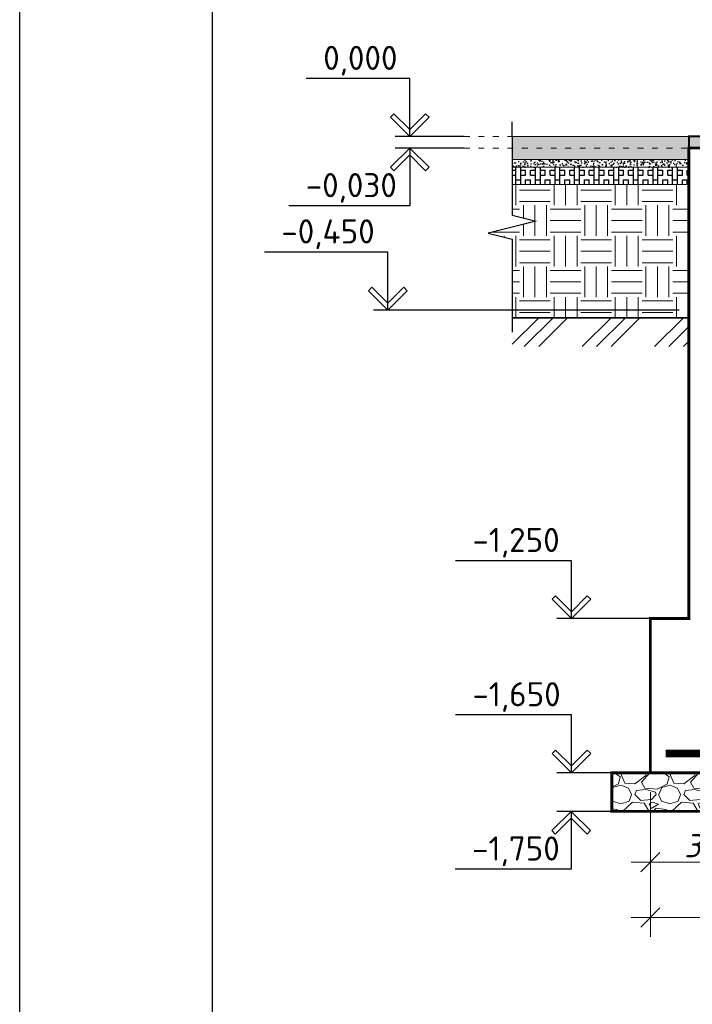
# Model space of a CAD drawing. Header units: millimetres. Extents: x 363306 to 7757304, y 1022887 to 1207196.
# Tile 52 of 256: x 695706 to 702681, y 1063664 to 1073876. Entities that reach past the tile are written whole.
import ezdxf

# ---------------------------------------------------------------- set-up
doc = ezdxf.new("R2010")
doc.units = ezdxf.units.MM
doc.linetypes.add('ACAD_ISO03W100', pattern=[30, 12, -18])
doc.layers.add('.', color=7, linetype='Continuous', lineweight=15)
doc.layers.add('Маркировка', color=20, linetype='Continuous', lineweight=18)
doc.layers.add('O3SAD', color=1, linetype='Continuous')
doc.styles.get("Standard").update_dxf_attribs({"font": 'isocpeui.ttf'})
doc.dimstyles.new('Санжар', dxfattribs={"dimtxt": 240, "dimasz": 200, "dimexe": 200, "dimexo": 200, "dimgap": 50, "dimtad": 1, "dimdec": 0, "dimtxsty": 'Standard', "dimblk": 'OBLIQUE', "dimcen": 2.5, "dimdle": 200, "dimclrd": 152, "dimclre": 152, "dimclrt": 152, "dimadec": 0, "dimazin": 0, "dimtfac": 1, "dimtdec": 0, "dimtmove": 0, "dimatfit": 3, "dimldrblk": 'OBLIQUE', "dimfxl": 0, "dimlwd": 0, "dimlwe": 0, "dimarcsym": 0})

# ---------------------------------------------------------------- blocks, each defined once
blk = doc.blocks.new('_Oblique')
at = {"color": 0, "linetype": 'ByBlock', "lineweight": -2}
blk.add_line((-0.5, -0.5), (0.5, 0.5), dxfattribs=at)
blk = doc.blocks.new('*D415')
at = {"lineweight": 0, "transparency": 16777216}
for p, q in [((702246, 1065865), (702246, 1064939)), ((703446, 1065465), (703446, 1064939)), ((703646, 1065139), (702046, 1065139))]:
    blk.add_line(p, q, dxfattribs=at)
at = {"layer": 'Defpoints', "color": 0, "lineweight": 25, "transparency": 16777216}
for p in [(702246, 1066065), (703446, 1065665), (702246, 1065139)]:
    blk.add_point(p, dxfattribs=at)
at = {"lineweight": 0, "transparency": 16777216, "xscale": 200, "yscale": 200, "zscale": 200, "rotation": 180}
blk.add_blockref('_Oblique', (702246, 1065139), dxfattribs=at)
at = {"lineweight": 0, "transparency": 16777216, "xscale": 200, "yscale": 200, "zscale": 200}
blk.add_blockref('_Oblique', (703446, 1065139), dxfattribs=at)
at = {"lineweight": 0, "transparency": 16777216, "insert": (702846, 1065309), "char_height": 240, "attachment_point": 5, "bg_fill": 3, "box_fill_scale": 1.1, "bg_fill_color": 256, "bg_fill_true_color": 13158600, "bg_fill_transparency": 0}
blk.add_mtext('300', dxfattribs=at)
blk = doc.blocks.new('*D270')
at = {"lineweight": 0, "transparency": 16777216}
for p, q in [((702246, 1065865), (702246, 1064364)), ((704246, 1065865), (704246, 1064364)), ((704446, 1064564), (702046, 1064564))]:
    blk.add_line(p, q, dxfattribs=at)
at = {"layer": 'Defpoints', "color": 0, "lineweight": 25, "transparency": 16777216}
for p in [(702246, 1066065), (704246, 1066065), (702246, 1064564)]:
    blk.add_point(p, dxfattribs=at)
at = {"lineweight": 0, "transparency": 16777216, "xscale": 200, "yscale": 200, "zscale": 200, "rotation": 180}
blk.add_blockref('_Oblique', (702246, 1064564), dxfattribs=at)
at = {"lineweight": 0, "transparency": 16777216, "xscale": 200, "yscale": 200, "zscale": 200}
blk.add_blockref('_Oblique', (704246, 1064564), dxfattribs=at)
at = {"lineweight": 0, "transparency": 16777216, "insert": (703246, 1064734), "char_height": 240, "attachment_point": 5, "bg_fill": 3, "box_fill_scale": 1.1, "bg_fill_color": 256, "bg_fill_true_color": 13158600, "bg_fill_transparency": 0}
blk.add_mtext('500', dxfattribs=at)

msp = doc.modelspace()

# ---------------------------------------------------------------- hatches: boundary and pattern name
at = {"layer": '.', "lineweight": 0, "true_color": 0x642165, "transparency": 33554687}
h = msp.add_hatch(dxfattribs=at)
h.set_pattern_fill('AR-CONC', color=219, scale=0.2)
h.set_pattern_definition([(50, (508427.16, -164817.452), (36.4369338, -3.1878171), [3.81, -41.91]), (355, (508427.16, -164817.452), (-7.0486843, 38.211369), [3.048, -33.5281168]), (100.4514447, (508430.195, -164817.718), (29.3882494, 35.0235504), [3.2380018, -35.6180489]), (46.1842, (508427.16, -164807.292), (54.2158082, -8.4084656), [5.715, -62.865]), (96.6355576, (508431.677, -164807.993), (47.4808268, 49.485225), [4.8570046, -53.4271216]), (351.184151, (508427.16, -164807.29), (47.4808268, 49.485225), [4.5719934, -50.2919464]), (21, (508432.24, -164809.832), (30.32287825, -20.45303964), [3.81, -41.91]), (326, (508432.24, -164809.832), (12.3604057, 36.8375932), [3.048, -33.528]), (71.451445, (508434.766, -164811.537), (42.6832839, 16.3845538), [3.2380018, -35.6179875]), (37.5, (508427.159, -164817.452), (0.61772065, 16.91100777), [0, -33.1216, 0, -34.036, 0, -33.655]), (7.5, (508427.159, -164817.452), (13.3639325, 20.03611496), [0, -19.4056, 0, -32.3596, 0, -12.827]), (327.5, (508415.83, -164817.452), (27.11811903, -1.1457488), [0, -12.7, 0, -39.624, 0, -52.578]), (317.5, (508410.75, -164817.452), (29.62583628, 5.0852982), [0, -16.51, 0, -26.3144, 0, -37.338])])
h.paths.add_polyline_path([(704245.818, 1072664.964), (702645.818, 1072664.964), (702645.818, 1072544.964), (704245.818, 1072544.964)])
at = {"layer": '.', "lineweight": 0, "transparency": 33554687}
h = msp.add_hatch(dxfattribs=at)
h.set_pattern_fill('EARTH', color=256, scale=50)
h.set_pattern_definition([(0, (145582.62, -749507.4), (317.5, 317.5), [317.5, -317.5]), (0, (145582.62, -749388.34), (317.5, 317.5), [317.5, -317.5]), (0, (145582.62, -749269.28), (317.5, 317.5), [317.5, -317.5]), (90, (145622.3, -749229.6), (-317.5, 317.5), [317.5, -317.5]), (90, (145741.37, -749229.6), (-317.5, 317.5), [317.5, -317.5]), (90, (145860.44, -749229.6), (-317.5, 317.5), [317.5, -317.5])])
h.paths.add_polyline_path([(700813.407, 1070784.964), (700813.407, 1071599.964), (700563.407, 1071662.464), (701063.407, 1071787.464), (700813.407, 1071849.964), (700813.407, 1072164.964), (702645.818, 1072164.964), (702645.818, 1070864.964), (702645.818, 1070784.964)])
h = msp.add_hatch(dxfattribs=at)
h.set_pattern_fill('GRAVEL', color=256, scale=20)
h.set_pattern_definition([(228.0127875, (134865.957, -747722.893), (-4064.0000003, -4571.9999997), [68.34429, -6766.09673]), (184.969741, (134820.237, -747773.693), (6095.9999976, 508.00002894), [117.28094, -11610.80978]), (132.5104471, (134703.397, -747783.853), (5080.00000215, -5587.99999805), [82.6963, -8186.94456]), (267.273689, (134505.277, -747910.853), (508.00000106, 10159.99999995), [106.8009, -10573.28749]), (292.8336542, (134500.197, -748017.533), (-2540.0000002, 6095.9999999), [104.72674, -10367.96155]), (357.273689, (134540.837, -748114.053), (-10159.99999995, 508.00000106), [106.8009, -10573.28749]), (37.6942405, (134647.517, -748119.133), (-6603.9999997, -5080.00000038), [141.23873, -13982.62306]), (72.2553284, (134759.277, -748032.773), (3556.00000096, 11175.9999997), [133.3439, -13201.05132]), (121.4295656, (134799.917, -747905.773), (-4064.00000058, 6603.99999965), [107.1626, -10609.10914]), (175.2363583, (134744.037, -747814.333), (5587.9999999, -508.0000009), [122.34266, -5994.78739]), (222.3974378, (134622.117, -747804.173), (-6095.9999998, -5588.00000021), [158.21558, -15663.3545]), (138.8140748, (135008.197, -747915.933), (-3555.9999998, 3048.0000002), [54.00091, -5346.11316]), (171.4692344, (134967.557, -747880.373), (6604.00000018, -1015.99999885), [102.7364, -10170.9278]), (225, (134865.96, -747865.13), (-7e-14, -508), [71.84187, -646.57862]), (203.1985905, (134830.4, -747804.173), (2540, 1015.9999998), [38.68826, -3830.12447]), (291.8014095, (134794.84, -747819.41), (-508, 1524), [54.71312, -2680.9506]), (30.9637565, (134815.16, -747870.21), (1524, 1016), [88.86393, -2873.25963]), (161.565051, (134891.36, -747824.5), (1016, -508), [64.25743, -1542.17962]), (16.3895403, (134500.197, -747819.413), (5080, 1524), [90.0176, -8911.76533]), (70.346176, (134586.557, -747794.013), (-2032.0000002, -5587.99999993), [75.51979, -7476.44314]), (293.1985905, (134891.36, -747722.893), (-1015.9999998, 2540), [77.37602, -3791.43672]), (343.6104597, (134921.837, -747794.013), (-5080.0000001, 1523.99999964), [90.0176, -8911.76533]), (339.4439548, (134500.2, -748134.373), (-2540, 1016), [86.80704, -4253.54686]), (294.7751406, (134581.477, -748164.853), (-2540.000003, 5587.9999986), [72.73442, -7200.71868]), (66.8014095, (134896.44, -748230.893), (1015.9999998, 2540), [77.37602, -3791.43672]), (17.3540246, (134926.917, -748159.773), (-6603.99999987, -2032.00000043), [85.15655, -8430.4752]), (69.4439548, (134647.52, -748230.893), (-1016, -2540), [43.40352, -4296.95038]), (101.3099325, (134865.96, -748230.89), (-508, 2032), [25.90292, -2564.39899]), (165.9637565, (134860.88, -748205.49), (1524, -508), [104.72674, -1989.81092]), (186.009006, (134759.277, -748180.093), (5079.99999997, 508.00000027), [97.0534, -9608.27297]), (303.6900675, (134815.16, -747915.93), (-508, 1016), [73.26478, -1758.35527]), (353.1572266, (134855.797, -747976.893), (8636.00000005, -1015.99999955), [127.91135, -12663.20181]), (60.945396, (134982.797, -747992.133), (-2032, -3556), [52.30165, -5177.87846]), (90, (135008.2, -747946.4), (-508, 508), [30.48, -477.52]), (120.2564372, (134749.117, -748164.853), (2031.99999975, -3556.00000014), [70.57339, -6986.78815]), (48.0127875, (134713.557, -748103.893), (4064.0000003, 4571.9999997), [136.68858, -6697.75244]), (0, (134805, -748002.3), (508, 508), [132.08, -375.92]), (325.3048465, (134937.077, -748002.293), (5080.0000019, -3555.99999725), [80.32191, -7951.86334]), (254.054604, (135003.12, -748048.01), (-508, -2032), [73.96582, -3624.33001]), (207.6459754, (134982.797, -748119.133), (-9652.00000035, -5079.99999933), [120.42902, -11922.49288]), (175.4260787, (134876.117, -748175.013), (-6604, 508), [127.40589, -12613.16929])])
h.paths.add_polyline_path([(707125.818, 1065664.964), (707125.818, 1066064.964), (701845.818, 1066064.964), (701845.818, 1065664.964)])
at = {"ltscale": 80}
h = msp.add_hatch(dxfattribs=at)
h.set_pattern_fill('AR-CONC', color=256, scale=0.5, style=0)
h.set_pattern_definition([(50, (508827.16, -164817.45), (91.0923345, -7.9695428), [9.525, -104.775]), (355, (508827.16, -164817.45), (-17.621711, 95.5284226), [7.62, -83.820292]), (100.451445, (508834.75, -164818.12), (73.4706235, 87.558876), [8.0950044, -89.045122]), (46.1842, (508827.16, -164792.05), (135.53952, -21.021164), [14.2875, -157.1625]), (96.635558, (508838.45, -164793.8), (118.702067, 123.713062), [12.142512, -133.567804]), (351.184151, (508827.16, -164792.05), (118.702067, 123.713062), [11.429984, -125.729866]), (21, (508839.86, -164798.4), (75.8071956, -51.132599), [9.525, -104.775]), (326, (508839.86, -164798.4), (30.901014, 92.093983), [7.62, -83.82]), (71.451445, (508846.18, -164802.66), (106.7082096, 40.9613844), [8.0950044, -89.044969]), (37.5, (508827.16, -164817.452), (1.5443016, 42.2775194), [0, -82.804, 0, -85.09, 0, -84.1375]), (7.5, (508827.16, -164817.452), (33.4098313, 50.0902874), [0, -48.514, 0, -80.899, 0, -32.0675]), (327.5, (508798.838, -164817.452), (67.7952976, -2.864372), [0, -31.75, 0, -99.06, 0, -131.445]), (317.5, (508786.14, -164817.45), (74.0645907, 12.7132455), [0, -41.275, 0, -65.786, 0, -93.345])])
edge = h.paths.add_edge_path()
edge.add_line((702645.818, 1072344.964), (702645.818, 1072424.964))
edge.add_line((702645.818, 1072424.964), (700813.407, 1072424.964))
edge.add_line((700813.407, 1072424.964), (700813.407, 1072344.964))
edge.add_line((700813.407, 1072344.964), (702595.818, 1072344.964))
at = {"ltscale": 100}
h = msp.add_hatch(dxfattribs=at)
h.set_pattern_fill('BOX', color=256, scale=8, style=0)
h.set_pattern_definition([(90, (508827.16, -164817.45), (-203.2, 1e-14), []), (90, (508877.96, -164817.45), (-203.2, 1e-14), []), (0, (508827.16, -164817.45), (0, 203.2), [-50.8, 50.8]), (0, (508827.16, -164766.65), (0, 203.2), [-50.8, 50.8]), (0, (508827.16, -164715.85), (0, 203.2), [50.8, -50.8]), (0, (508827.16, -164665.05), (0, 203.2), [50.8, -50.8]), (90, (508928.76, -164817.45), (-203.2, 1e-14), [50.8, -50.8]), (90, (508979.56, -164817.45), (-203.2, 1e-14), [50.8, -50.8])])
h.paths.add_polyline_path([(702645.818, 1072164.964), (702645.818, 1072344.964), (700813.407, 1072344.964), (700813.407, 1072164.964)])
at = {"layer": 'Маркировка', "lineweight": -3, "ltscale": 100}
h = msp.add_hatch(dxfattribs=at)
h.set_pattern_fill('AR-SAND', color=0, scale=0.4, style=0)
h.set_pattern_definition([(37.5, (508827.159, -164817.452), (-0.64001252, 19.5765295), [0, -15.4432, 0, -17.272, 0, -16.51]), (7.5, (508827.16, -164817.452), (17.9809313, 28.673004), [0, -8.3312, 0, -13.9192, 0, -5.334]), (327.5, (508814.662, -164817.452), (31.6396948, 0.05748739), [0, -5.08, 0, -18.288, 0, -23.876]), (317.5, (508814.662, -164817.452), (30.5422581, 8.91717293), [0, -2.54, 0, -11.9888, 0, -13.716])])
edge = h.paths.add_edge_path()
edge.add_line((702645.818, 1072424.964), (702645.818, 1072664.964))
edge.add_line((702645.818, 1072664.964), (700813.407, 1072664.964))
edge.add_line((700813.407, 1072664.964), (700813.407, 1072424.964))
edge.add_line((700813.407, 1072424.964), (702595.818, 1072424.964))

# ---------------------------------------------------------------- linework, layer by layer
at = {"layer": '.', "color": 219, "lineweight": 0, "true_color": 0x642165, "transparency": 33554687, "const_width": 20}
msp.add_lwpolyline([(702645.818, 1072664.964), (704245.818, 1072664.964), (704245.818, 1072544.964), (702645.818, 1072544.964)], close=True, dxfattribs=at)
at = {"layer": '.', "color": 18, "lineweight": 0, "true_color": 0x000000, "transparency": 33554687, "const_width": 30}
for points in [[(702645.818, 1072544.964), (704245.818, 1072544.964), (704245.818, 1069304.964), (704245.818, 1066424.964), (704245.818, 1066424.964), (704245.818, 1066064.964), (702245.818, 1066064.964), (702245.818, 1067664.964), (702645.818, 1067664.964)], [(701845.818, 1066064.964), (707125.818, 1066064.964), (707125.818, 1065664.964), (701845.818, 1065664.964)]]:
    msp.add_lwpolyline(points, close=True, dxfattribs=at)
at = {"linetype": 'Continuous', "lineweight": 25, "ltscale": 100}
for p, q in [((699586.437, 1072900.319), (699551.081, 1072864.964)), ((699551.081, 1072864.964), (699751.081, 1072664.964)), ((699751.081, 1072735.674), (699586.437, 1072900.319)), ((699751.081, 1072735.674), (699915.726, 1072900.319)), ((699951.081, 1072864.964), (699751.081, 1072664.964)), ((699915.726, 1072900.319), (699951.081, 1072864.964)), ((699751.081, 1072664.964), (699751.081, 1072735.674)), ((699751.081, 1072664.964), (699751.081, 1072735.674)), ((699551.081, 1072344.964), (699751.081, 1072544.964)), ((699751.081, 1072474.253), (699586.437, 1072309.609)), ((699751.081, 1072544.964), (699751.081, 1072474.253)), ((699951.081, 1072344.964), (699751.081, 1072544.964)), ((699751.081, 1072544.964), (699751.081, 1072474.253)), ((699751.081, 1072474.253), (699915.726, 1072309.609)), ((699586.437, 1072309.609), (699551.081, 1072344.964)), ((699915.726, 1072309.609), (699951.081, 1072344.964)), ((699359.504, 1071100.319), (699324.149, 1071064.964)), ((699324.149, 1071064.964), (699524.149, 1070864.964)), ((699524.149, 1070935.674), (699359.504, 1071100.319)), ((699524.149, 1070935.674), (699688.793, 1071100.319)), ((699724.149, 1071064.964), (699524.149, 1070864.964)), ((699688.793, 1071100.319), (699724.149, 1071064.964)), ((699524.149, 1070864.964), (699524.149, 1070935.674)), ((699524.149, 1070864.964), (699524.149, 1070935.674)), ((701263.274, 1067900.319), (701227.919, 1067864.964)), ((701227.919, 1067864.964), (701427.919, 1067664.964)), ((701427.919, 1067735.674), (701263.274, 1067900.319)), ((701427.919, 1067735.674), (701592.564, 1067900.319)), ((701627.919, 1067864.964), (701427.919, 1067664.964)), ((701592.564, 1067900.319), (701627.919, 1067864.964)), ((701427.919, 1067664.964), (701427.919, 1067735.674)), ((701427.919, 1067664.964), (701427.919, 1067735.674)), ((701263.274, 1066300.319), (701227.919, 1066264.964)), ((701227.919, 1066264.964), (701427.919, 1066064.964)), ((701427.919, 1066135.674), (701263.274, 1066300.319)), ((701427.919, 1066135.674), (701592.564, 1066300.319)), ((701627.919, 1066264.964), (701427.919, 1066064.964)), ((701592.564, 1066300.319), (701627.919, 1066264.964)), ((701427.919, 1066064.964), (701427.919, 1066135.674)), ((701427.919, 1066064.964), (701427.919, 1066135.674)), ((701224.772, 1065464.964), (701424.772, 1065664.964)), ((701424.772, 1065664.964), (701424.772, 1065594.253)), ((701624.771, 1065464.964), (701424.772, 1065664.964)), ((701424.772, 1065664.964), (701424.772, 1065594.253)), ((701424.772, 1065594.253), (701260.127, 1065429.609)), ((701424.772, 1065594.253), (701589.416, 1065429.609)), ((701260.127, 1065429.609), (701224.772, 1065464.964)), ((701589.416, 1065429.609), (701624.771, 1065464.964))]:
    msp.add_line(p, q, dxfattribs=at)
at = {"color": 251, "linetype": 'ACAD_ISO03W100', "lineweight": 0, "ltscale": 5, "true_color": 0x636466}
for p, q in [((700314.16, 1072664.964, 0), (702645.818, 1072664.964)), ((700314.16, 1072544.964, 0), (702645.818, 1072544.964))]:
    msp.add_line(p, q, dxfattribs=at)
at = {"color": 18, "lineweight": 0, "true_color": 0x000000}
for p, q in [((702645.818, 1072664.964), (700813.407, 1072664.964)), ((702645.818, 1072424.964), (700813.407, 1072424.964)), ((702645.818, 1072344.964), (700813.407, 1072344.964)), ((702645.818, 1072164.964), (700813.407, 1072164.964))]:
    msp.add_line(p, q, dxfattribs=at)
at = {"color": 18, "lineweight": 30, "true_color": 0x000000}
msp.add_line((702645.818, 1070784.964), (700813.407, 1070784.964), dxfattribs=at)
at = {"lineweight": 30}
msp.add_lwpolyline([(697706.348, 1088178.072), (737206.348, 1088178.072), (737206.348, 1059478.072), (697706.348, 1059478.072)], close=True, dxfattribs=at)
at = {"linetype": 'Continuous', "lineweight": 25, "ltscale": 100}
for points in [[(699751.081, 1073264.964), (698678.506, 1073264.964)], [(699751.081, 1072664.964), (699751.081, 1073264.964)], [(700314.16, 1072664.964), (699601.081, 1072664.964)], [(700314.16, 1072544.964), (699601.081, 1072544.964)], [(699751.081, 1072544.964), (699751.081, 1071944.964)], [(699751.081, 1071944.964), (698497.256, 1071944.964)], [(699524.149, 1071464.964), (698244.565, 1071464.964)], [(699524.149, 1070864.964), (699524.149, 1071464.964)], [(702545.818, 1070864.964), (699374.149, 1070864.964)], [(701427.919, 1068264.964), (700225.987, 1068264.964)], [(701427.919, 1067664.964), (701427.919, 1068264.964)], [(702245.818, 1067664.964), (701277.919, 1067664.964)], [(701427.919, 1066664.964), (700225.987, 1066664.964)], [(701427.919, 1066064.964), (701427.919, 1066664.964)], [(702245.818, 1066064.964), (701277.919, 1066064.964)], [(702245.818, 1065664.964), (701274.772, 1065664.964)], [(701424.772, 1065664.964), (701424.772, 1065064.964)], [(701424.772, 1065064.964), (700222.84, 1065064.964)]]:
    msp.add_lwpolyline(points, dxfattribs=at)
at = {"linetype": 'Continuous', "ltscale": 50}
for points in [[(700813.407, 1072664.964), (700813.407, 1072814.964)], [(700813.407, 1072664.964), (700813.407, 1071849.964)], [(700813.407, 1071849.964), (701063.407, 1071787.464)], [(701063.407, 1071787.464), (700563.407, 1071662.464)], [(700563.407, 1071662.464), (700813.407, 1071599.964)], [(700813.407, 1071599.964), (700813.407, 1070784.964)], [(700813.407, 1070784.964), (702645.818, 1070784.964)], [(700813.407, 1070509.862), (701088.509, 1070784.964)], [(700813.407, 1070784.964), (700813.407, 1070634.964)], [(700938.509, 1070484.964), (701238.509, 1070784.964)], [(701088.508, 1070484.964), (701388.508, 1070784.964)], [(701538.508, 1070484.964), (701838.508, 1070784.964)], [(701688.508, 1070484.964), (701988.508, 1070784.964)], [(701838.508, 1070484.964), (702138.508, 1070784.964)], [(702288.508, 1070484.964), (702588.508, 1070784.964)], [(702438.508, 1070484.964), (702645.818, 1070692.273)], [(702588.508, 1070484.964), (702645.818, 1070542.273)]]:
    msp.add_lwpolyline(points, dxfattribs=at)
at = {"color": 1, "lineweight": 0, "const_width": 80}
msp.add_lwpolyline([(702405.818, 1066264.964), (704085.818, 1066264.964)], dxfattribs=at)
at = {"layer": 'O3SAD', "color": 1}
msp.add_lwpolyline([(695706.348, 1088678.072), (737706.348, 1088678.072), (737706.348, 1058978.072), (695706.348, 1058978.072)], close=True, dxfattribs=at)

# ---------------------------------------------------------------- texts
at = {"linetype": 'Continuous', "lineweight": 25, "ltscale": 100, "char_height": 250, "attachment_point": 1}
for s, insert, width in [('\\fISOCPEUR|b0|i0|c0|p34;\\W1.0000000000;\\T1.0000000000;\\o\\l0,000', (698853.506, 1073604.964), 887.5), ('\\fISOCPEUR|b0|i0|c0|p34;\\W1.0000000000;\\T1.0000000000;\\o\\l-0,030', (698672.256, 1072284.964), 1062.5), ('\\fISOCPEUR|b0|i0|c0|p34;\\W1.0000000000;\\T1.0000000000;\\o\\l-0,450', (698419.565, 1071804.964), 1087.5), ('\\fISOCPEUR|b0|i0|c0|p34;\\W1.0000000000;\\T1.0000000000;\\o\\l-1,250', (700400.987, 1068604.964), 1012.5), ('\\fISOCPEUR|b0|i0|c0|p34;\\W1.0000000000;\\T1.0000000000;\\o\\l-1,650', (700400.987, 1067004.964), 1012.5), ('\\fISOCPEUR|b0|i0|c0|p34;\\W1.0000000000;\\T1.0000000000;\\o\\l-1,750', (700397.84, 1065404.964), 1012.5)]:
    msp.add_mtext(s, dxfattribs=dict(at, insert=insert, width=width))

# ---------------------------------------------------------------- next in the draw order: dimensions: what is measured, and where the dimension line sits
at = {"color": 18, "lineweight": 0, "true_color": 0x000000}
dim = msp.add_linear_dim(base=(702245.818, 1065138.872), p1=(703445.818, 1065664.964), p2=(702245.818, 1066064.964), dimstyle='Санжар', override={"dimlfac": 0.25, "dimclrd": 256, "dimclre": 256, "dimclrt": 256, "dimtmove": 1, "dimfxl": 0.18, "dimtfill": 1, "dimarcsym": 2}, dxfattribs=at)
dim.commit()
dim.dimension.update_dxf_attribs({"geometry": '*D415', "text_midpoint": (702845.818, 1065308.872)})

# ---------------------------------------------------------------- next in the draw order: dimensions: what is measured, and where the dimension line sits
dim = msp.add_linear_dim(base=(702245.818, 1064563.868), p1=(704245.818, 1066064.964), p2=(702245.818, 1066064.964), dimstyle='Санжар', override={"dimlfac": 0.25, "dimclrd": 256, "dimclre": 256, "dimclrt": 256, "dimtmove": 1, "dimfxl": 0.18, "dimtfill": 1, "dimarcsym": 2}, dxfattribs=at)
dim.commit()
dim.dimension.update_dxf_attribs({"geometry": '*D270', "text_midpoint": (703245.818, 1064733.868)})

doc.saveas('drawing.dxf')
